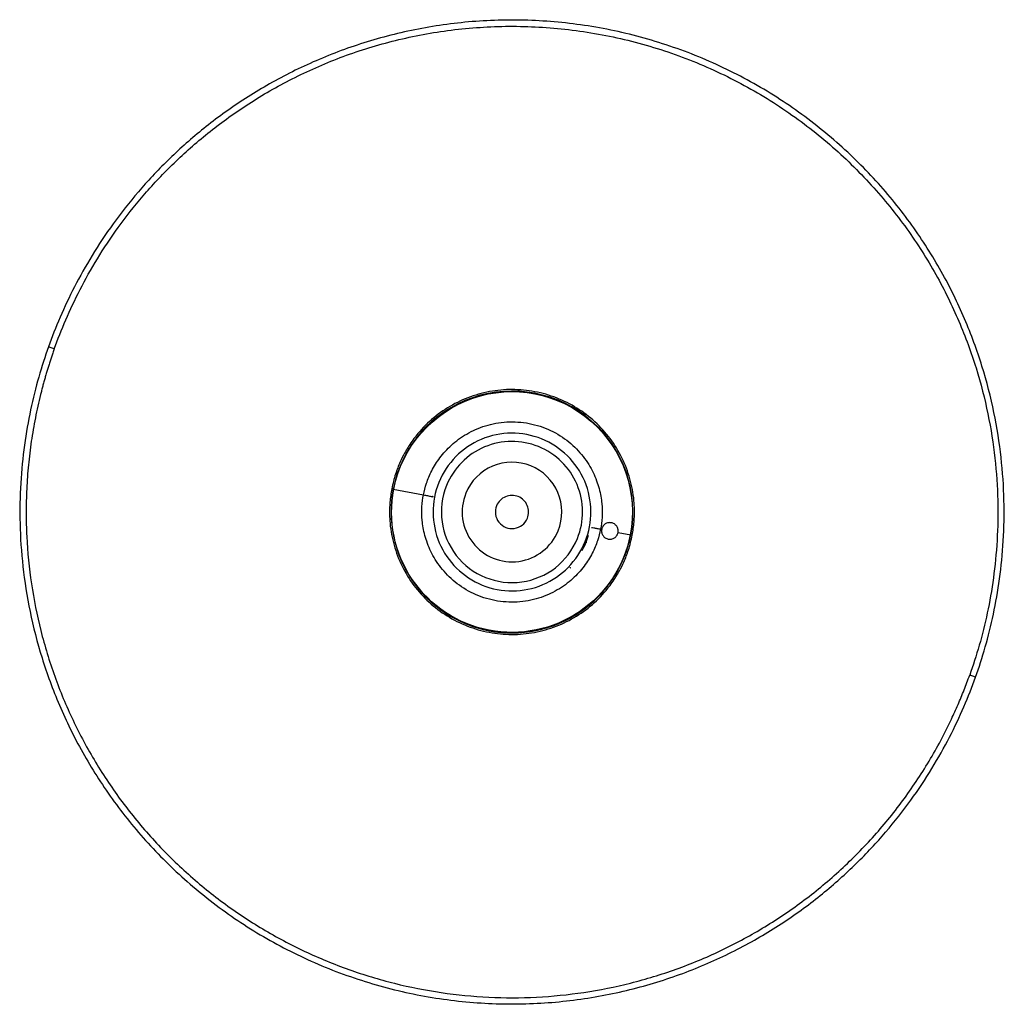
# Paper-space layout '_Derecha' of a CAD drawing. Header units: inches. Extents: x -4.13 to 5.2, y -5.12 to 4.22.
import ezdxf

# ---------------------------------------------------------------- set-up
doc = ezdxf.new("R2010")
doc.units = ezdxf.units.IN
doc.header["$MEASUREMENT"] = 0

psp = doc.layouts.new('_Derecha')

# ---------------------------------------------------------------- linework, layer by layer
at = {"color": 7, "linetype": 'Continuous', "lineweight": 25}
for p, q in [((-0.5895, -0.2317), (-0.3033, -0.2871)), ((1.3868, -0.6142), (1.3761, -0.6121)), ((1.5414, -0.6441), (1.6624, -0.6676)), ((1.2406, -0.7355), (1.2295, -0.7311)), ((1.2297, -0.7306), (1.2407, -0.7352)), ((1.2407, -0.7352), (1.2608, -0.6688))]:
    psp.add_line(p, q, dxfattribs=at)
for points, knots in [([(4.931, -2.0159), (4.9963, -1.8328), (5.0543, -1.6341), (5.1229, -1.311), (5.1427, -1.1992), (5.1745, -0.9672), (5.1865, -0.847), (5.2011, -0.5986), (5.2036, -0.4704), (5.1973, -0.2064), (5.1885, -0.0707), (5.1574, 0.2071), (5.1352, 0.3492), (5.0755, 0.6385), (5.038, 0.7856), (4.9457, 1.0826), (4.891, 1.2325), (4.7629, 1.5326), (4.6894, 1.6828), (4.5228, 1.9801), (4.4296, 2.1273), (4.223, 2.415), (4.1096, 2.5556), (3.8633, 2.8262), (3.7304, 2.9562), (3.4463, 3.2019), (3.2952, 3.3175), (2.9774, 3.5308), (2.8106, 3.6285), (2.4648, 3.8029), (2.2858, 3.8797), (1.9196, 4.0102), (1.7324, 4.064), (1.3543, 4.1476), (1.1634, 4.1774), (0.7822, 4.2132), (0.5921, 4.2192), (0.2166, 4.2086), (0.0314, 4.1919), (-0.3305, 4.1381), (-0.5072, 4.101), (-0.8492, 4.0087), (-1.0145, 3.9537), (-1.3316, 3.8288), (-1.4835, 3.759), (-1.7726, 3.6076), (-1.9098, 3.526), (-2.1691, 3.3543), (-2.2912, 3.2641), (-2.5204, 3.0779), (-2.6275, 2.9818), (-2.8273, 2.7862), (-2.9199, 2.6867), (-3.0917, 2.4863), (-3.1709, 2.3853), (-3.3167, 2.1837), (-3.3834, 2.083), (-3.5055, 1.8832), (-3.5609, 1.7841), (-3.7121, 1.4904), (-3.7929, 1.2998), (-3.8581, 1.1167)], [0, 0, 0, 0, 0.0625, 0.0625, 0.09375, 0.09375, 0.125, 0.125, 0.15625, 0.15625, 0.1875, 0.1875, 0.21875, 0.21875, 0.25, 0.25, 0.28125, 0.28125, 0.3125, 0.3125, 0.34375, 0.34375, 0.375, 0.375, 0.40625, 0.40625, 0.4375, 0.4375, 0.46875, 0.46875, 0.5, 0.5, 0.53125, 0.53125, 0.5625, 0.5625, 0.59375, 0.59375, 0.625, 0.625, 0.65625, 0.65625, 0.6875, 0.6875, 0.71875, 0.71875, 0.75, 0.75, 0.78125, 0.78125, 0.8125, 0.8125, 0.84375, 0.84375, 0.875, 0.875, 0.90625, 0.90625, 0.9375, 0.9375, 1, 1, 1, 1]), ([(-3.8025, 1.0969), (-3.7381, 1.2777), (-3.6584, 1.4659), (-3.5091, 1.7558), (-3.4543, 1.8537), (-3.3338, 2.051), (-3.2679, 2.1504), (-3.124, 2.3494), (-3.0458, 2.4491), (-2.8762, 2.647), (-2.7847, 2.7453), (-2.5875, 2.9384), (-2.4817, 3.0332), (-2.2554, 3.2171), (-2.1349, 3.3062), (-1.8788, 3.4757), (-1.7433, 3.5562), (-1.4579, 3.7057), (-1.308, 3.7747), (-0.9949, 3.898), (-0.8317, 3.9523), (-0.494, 4.0434), (-0.3196, 4.0801), (0.0378, 4.1332), (0.2207, 4.1496), (0.5914, 4.1601), (0.7791, 4.1542), (1.1554, 4.1188), (1.3439, 4.0894), (1.7173, 4.0069), (1.9021, 3.9538), (2.2637, 3.8249), (2.4404, 3.7491), (2.7818, 3.5769), (2.9465, 3.4805), (3.2603, 3.2698), (3.4095, 3.1557), (3.6899, 2.9131), (3.8212, 2.7847), (4.0644, 2.5175), (4.1763, 2.3787), (4.3803, 2.0947), (4.4723, 1.9494), (4.6369, 1.6558), (4.7094, 1.5075), (4.8359, 1.2112), (4.8899, 1.0632), (4.981, 0.7699), (5.0181, 0.6247), (5.077, 0.3391), (5.0989, 0.1988), (5.1296, -0.0755), (5.1383, -0.2095), (5.1445, -0.4701), (5.142, -0.5967), (5.1276, -0.842), (5.1158, -0.9606), (5.0844, -1.1897), (5.0648, -1.3001), (4.9971, -1.6191), (4.9398, -1.8153), (4.8754, -1.9961)], [0, 0, 0, 0, 0.0625, 0.0625, 0.09375, 0.09375, 0.125, 0.125, 0.15625, 0.15625, 0.1875, 0.1875, 0.21875, 0.21875, 0.25, 0.25, 0.28125, 0.28125, 0.3125, 0.3125, 0.34375, 0.34375, 0.375, 0.375, 0.40625, 0.40625, 0.4375, 0.4375, 0.46875, 0.46875, 0.5, 0.5, 0.53125, 0.53125, 0.5625, 0.5625, 0.59375, 0.59375, 0.625, 0.625, 0.65625, 0.65625, 0.6875, 0.6875, 0.71875, 0.71875, 0.75, 0.75, 0.78125, 0.78125, 0.8125, 0.8125, 0.84375, 0.84375, 0.875, 0.875, 0.90625, 0.90625, 0.9375, 0.9375, 1, 1, 1, 1]), ([(-3.8581, 1.1167), (-3.9234, 0.9336), (-3.9814, 0.7349), (-4.05, 0.4118), (-4.0698, 0.2999), (-4.1016, 0.0679), (-4.1136, -0.0522), (-4.1282, -0.3006), (-4.1308, -0.4289), (-4.1245, -0.6928), (-4.1156, -0.8285), (-4.0846, -1.1063), (-4.0624, -1.2485), (-4.0027, -1.5377), (-3.9651, -1.6848), (-3.8729, -1.9818), (-3.8182, -2.1318), (-3.69, -2.4319), (-3.6166, -2.582), (-3.4499, -2.8794), (-3.3567, -3.0265), (-3.1501, -3.3142), (-3.0368, -3.4548), (-2.7905, -3.7254), (-2.6575, -3.8554), (-2.3735, -4.1011), (-2.2224, -4.2168), (-1.9045, -4.4301), (-1.7378, -4.5277), (-1.392, -4.7022), (-1.213, -4.7789), (-0.8468, -4.9094), (-0.6596, -4.9632), (-0.2814, -5.0468), (-0.0905, -5.0766), (0.2906, -5.1124), (0.4808, -5.1184), (0.8562, -5.1078), (1.0414, -5.0912), (1.4034, -5.0374), (1.5801, -5.0002), (1.922, -4.908), (2.0873, -4.8529), (2.4045, -4.728), (2.5563, -4.6582), (2.8454, -4.5068), (2.9826, -4.4253), (3.2419, -4.2535), (3.3641, -4.1634), (3.5932, -3.9771), (3.7003, -3.881), (3.9001, -3.6855), (3.9928, -3.5859), (4.1646, -3.3855), (4.2437, -3.2846), (4.3895, -3.0829), (4.4562, -2.9823), (4.5784, -2.7824), (4.6338, -2.6833), (4.785, -2.3896), (4.8657, -2.199), (4.931, -2.0159)], [0, 0, 0, 0, 0.0625, 0.0625, 0.09375, 0.09375, 0.125, 0.125, 0.15625, 0.15625, 0.1875, 0.1875, 0.21875, 0.21875, 0.25, 0.25, 0.28125, 0.28125, 0.3125, 0.3125, 0.34375, 0.34375, 0.375, 0.375, 0.40625, 0.40625, 0.4375, 0.4375, 0.46875, 0.46875, 0.5, 0.5, 0.53125, 0.53125, 0.5625, 0.5625, 0.59375, 0.59375, 0.625, 0.625, 0.65625, 0.65625, 0.6875, 0.6875, 0.71875, 0.71875, 0.75, 0.75, 0.78125, 0.78125, 0.8125, 0.8125, 0.84375, 0.84375, 0.875, 0.875, 0.90625, 0.90625, 0.9375, 0.9375, 1, 1, 1, 1]), ([(-3.8025, 1.0969), (-3.8071, 1.0839), (-3.8162, 1.0581), (-3.8295, 1.0192), (-3.8424, 0.9801), (-3.855, 0.941), (-3.8672, 0.9018), (-3.8791, 0.8624), (-3.8907, 0.823), (-3.9018, 0.7834), (-3.9127, 0.7438), (-3.9231, 0.704), (-3.9484, 0.6044), (-3.9843, 0.4438), (-4.0227, 0.2209), (-4.0501, -0.0036), (-4.0664, -0.2292), (-4.0717, -0.4553), (-4.064, -0.7567), (-4.0265, -1.1322), (-3.9376, -1.5762), (-3.8057, -2.0093), (-3.6319, -2.4274), (-3.418, -2.8264), (-3.166, -3.2025), (-2.8783, -3.5522), (-2.5577, -3.872), (-2.2074, -4.1588), (-1.8306, -4.4098), (-1.4311, -4.6228), (-1.0125, -4.7955), (-0.5791, -4.9264), (-0.1349, -5.0142), (0.3157, -5.058), (0.7685, -5.0575), (1.219, -5.0125), (1.663, -4.9237), (2.0961, -4.7917), (2.5142, -4.6179), (2.9132, -4.404), (3.2894, -4.152), (3.639, -3.8643), (3.9055, -3.5972), (4.1022, -3.3686), (4.2411, -3.1901), (4.3711, -3.0051), (4.4919, -2.8138), (4.6031, -2.6169), (4.682, -2.4596), (4.7347, -2.3456), (4.7651, -2.2766), (4.7944, -2.2072), (4.8226, -2.1373), (4.8497, -2.067), (4.8668, -2.0197), (4.8754, -1.9961)], [0, 0, 0, 0, 0.002844, 0.005686, 0.008528, 0.011369, 0.01421, 0.01705, 0.019891, 0.022732, 0.025574, 0.028416, 0.03126, 0.046888, 0.062517, 0.078145, 0.093774, 0.109402, 0.125031, 0.156278, 0.187526, 0.218773, 0.25002, 0.281268, 0.312515, 0.343763, 0.37501, 0.406258, 0.437505, 0.468753, 0.5, 0.531248, 0.562495, 0.593743, 0.62499, 0.656237, 0.687485, 0.718732, 0.74998, 0.781227, 0.812475, 0.843722, 0.87497, 0.890598, 0.906227, 0.921855, 0.937483, 0.953112, 0.96874, 0.973953, 0.979162, 0.98437, 0.989578, 0.994788, 1, 1, 1, 1]), ([(-3.8025, 1.0969), (-3.8091, 1.0992), (-3.8161, 1.1017), (-3.8298, 1.1066), (-3.8364, 1.109), (-3.8473, 1.1128), (-3.8515, 1.1143), (-3.8569, 1.1163), (-3.8581, 1.1167), (-3.8581, 1.1167)], [0, 0, 0, 0, 0.25, 0.25, 0.5, 0.5, 0.75, 0.75, 1, 1, 1, 1]), ([(1.6624, -0.6676), (1.7402, -0.2654), (1.5975, 0.148), (0.9787, 0.685), (0.5494, 0.7681), (-0.225, 0.5008), (-0.5117, 0.1705), (-0.5895, -0.2317)], [0, 0, 0, 0, 0.3333333, 0.3333333, 0.6666667, 0.6666667, 1, 1, 1, 1]), ([(-0.5845, -0.2326), (-0.507, 0.1678), (-0.2217, 0.4965), (0.5494, 0.7627), (0.9768, 0.68), (1.5928, 0.1453), (1.7349, -0.2662), (1.6573, -0.6666)], [0, 0, 0, 0, 0.3333333, 0.3333333, 0.6666667, 0.6666667, 1, 1, 1, 1]), ([(1.6767, -0.6703), (1.6834, -0.6284), (1.6957, -0.5523), (1.6989, -0.4502), (1.6939, -0.3213), (1.667, -0.1573), (1.5955, 0.0429), (1.4875, 0.2284), (1.3469, 0.3915), (1.1782, 0.5264), (0.9872, 0.628), (0.7804, 0.6927), (0.5651, 0.7181), (0.3491, 0.7034), (0.14, 0.6491), (-0.055, 0.5576), (-0.2293, 0.4323), (-0.3441, 0.3125), (-0.4133, 0.22), (-0.4499, 0.1648), (-0.4875, 0.1006), (-0.529, 0.0166), (-0.573, -0.0953), (-0.593, -0.1821), (-0.6038, -0.2289)], [0, 0, 0, 0, 0.034932, 0.063398, 0.083899, 0.141048, 0.199393, 0.257954, 0.316736, 0.375669, 0.434711, 0.493837, 0.553012, 0.612098, 0.671043, 0.729826, 0.788426, 0.846796, 0.865567, 0.883482, 0.901287, 0.926778, 0.960493, 1, 1, 1, 1]), ([(-0.3033, -0.2871), (-0.2965, -0.2521), (-0.2871, -0.2153), (-0.2614, -0.1388), (-0.245, -0.099), (-0.2033, -0.0179), (-0.1779, 0.0235), (-0.1163, 0.1054), (-0.0801, 0.1459), (0.0044, 0.2225), (0.0527, 0.2585), (0.1608, 0.3213), (0.2206, 0.348), (0.3488, 0.3875), (0.4172, 0.4002), (0.5573, 0.4083), (0.629, 0.4036), (0.7689, 0.3765), (0.8372, 0.3541), (0.9641, 0.2943), (1.0229, 0.257), (1.1271, 0.1726), (1.1726, 0.1254), (1.2494, 0.0269), (1.2808, -0.0245), (1.3306, -0.1271), (1.3491, -0.1783), (1.3757, -0.2773), (1.3838, -0.3251), (1.3923, -0.416), (1.3926, -0.4589), (1.3879, -0.5395), (1.3829, -0.5772), (1.3761, -0.6121)], [0, 0, 0, 0, 0.0625, 0.0625, 0.125, 0.125, 0.1875, 0.1875, 0.25, 0.25, 0.3125, 0.3125, 0.375, 0.375, 0.4375, 0.4375, 0.5, 0.5, 0.5625, 0.5625, 0.625, 0.625, 0.6875, 0.6875, 0.75, 0.75, 0.8125, 0.8125, 0.875, 0.875, 0.9375, 0.9375, 1, 1, 1, 1]), ([(1.2296, -0.7309), (1.3042, -0.547), (1.3027, -0.3411), (1.1482, 0.0244), (1.0015, 0.1689), (0.6338, 0.3181), (0.4279, 0.3166), (0.0624, 0.1621), (-0.0821, 0.0155), (-0.1567, -0.1684)], [0, 0, 0, 0, 0.25, 0.25, 0.5, 0.5, 0.75, 0.75, 1, 1, 1, 1]), ([(1.1566, -0.7013), (1.2233, -0.5368), (1.222, -0.3525), (1.0838, -0.0255), (0.9525, 0.1038), (0.6236, 0.2373), (0.4393, 0.236), (0.1123, 0.0977), (-0.017, -0.0335), (-0.0838, -0.198)], [0, 0, 0, 0, 0.25, 0.25, 0.5, 0.5, 0.75, 0.75, 1, 1, 1, 1]), ([(0.9742, -0.6272), (1.0213, -0.5111), (1.0204, -0.3811), (0.9228, -0.1503), (0.8302, -0.0589), (0.5979, 0.0353), (0.4679, 0.0343), (0.2371, -0.0632), (0.1458, -0.1559), (0.0986, -0.272)], [0, 0, 0, 0, 0.25, 0.25, 0.5, 0.5, 0.75, 0.75, 1, 1, 1, 1]), ([(-0.1567, -0.1684), (-0.2313, -0.3522), (-0.2298, -0.5581), (-0.0753, -0.9236), (0.0713, -1.0682), (0.439, -1.2174), (0.645, -1.2159), (1.0104, -1.0614), (1.155, -0.9147), (1.2296, -0.7309)], [0, 0, 0, 0, 0.25, 0.25, 0.5, 0.5, 0.75, 0.75, 1, 1, 1, 1]), ([(-0.5895, -0.2317), (-0.6473, -0.5303), (-0.5841, -0.8396), (-0.2436, -1.3437), (0.0199, -1.5177), (0.6171, -1.6333), (0.9265, -1.5701), (1.4305, -1.2296), (1.6046, -0.9662), (1.6624, -0.6676)], [0, 0, 0, 0, 0.25, 0.25, 0.5, 0.5, 0.75, 0.75, 1, 1, 1, 1]), ([(1.6573, -0.6666), (1.5998, -0.9639), (1.4265, -1.2261), (0.9247, -1.5652), (0.6167, -1.6281), (0.0222, -1.513), (-0.2401, -1.3397), (-0.5791, -0.8379), (-0.642, -0.5299), (-0.5845, -0.2326)], [0, 0, 0, 0, 0.25, 0.25, 0.5, 0.5, 0.75, 0.75, 1, 1, 1, 1]), ([(-0.6038, -0.2289), (-0.6106, -0.2708), (-0.6229, -0.347), (-0.6261, -0.4491), (-0.6211, -0.5779), (-0.5942, -0.7419), (-0.5226, -0.9421), (-0.4147, -1.1276), (-0.274, -1.2907), (-0.1054, -1.4256), (0.0857, -1.5272), (0.2925, -1.592), (0.5077, -1.6174), (0.7237, -1.6026), (0.9328, -1.5484), (1.1278, -1.4568), (1.3022, -1.3316), (1.4169, -1.2117), (1.4862, -1.1192), (1.5227, -1.064), (1.5603, -0.9998), (1.6018, -0.9159), (1.6459, -0.8039), (1.6659, -0.7172), (1.6767, -0.6703)], [0, 0, 0, 0, 0.034932, 0.063398, 0.083899, 0.141048, 0.199393, 0.257954, 0.316736, 0.375669, 0.434711, 0.493837, 0.553012, 0.612098, 0.671043, 0.729826, 0.788426, 0.846796, 0.865567, 0.883482, 0.901287, 0.926778, 0.960493, 1, 1, 1, 1]), ([(-0.5895, -0.2317), (-0.5919, -0.2312), (-0.5955, -0.2305), (-0.5993, -0.2298), (-0.6016, -0.2293), (-0.6031, -0.229), (-0.6039, -0.2289), (-0.6037, -0.2289), (-0.6036, -0.229)], [0, 0, 0, 0, 0.2939938, 0.4515436, 0.611623, 0.770717, 0.9254369, 1, 1, 1, 1]), ([(-0.0838, -0.198), (-0.1737, -0.4195), (-0.1385, -0.6723), (0.1553, -1.0495), (0.3918, -1.1455), (0.8654, -1.0796), (1.0667, -0.9228), (1.1566, -0.7013)], [0, 0, 0, 0, 0.333333, 0.333333, 0.666667, 0.666667, 1, 1, 1, 1]), ([(0.0986, -0.272), (0.0352, -0.4284), (0.06, -0.6068), (0.2674, -0.8731), (0.4343, -0.9408), (0.7686, -0.8943), (0.9107, -0.7836), (0.9742, -0.6272)], [0, 0, 0, 0, 0.333333, 0.333333, 0.666667, 0.666667, 1, 1, 1, 1]), ([(1.3761, -0.6121), (1.3693, -0.6471), (1.36, -0.6839), (1.3342, -0.7604), (1.3179, -0.8002), (1.2762, -0.8813), (1.2508, -0.9227), (1.1892, -1.0046), (1.1529, -1.0452), (1.0684, -1.1217), (1.0201, -1.1577), (0.9121, -1.2205), (0.8523, -1.2473), (0.7241, -1.2868), (0.6556, -1.2994), (0.5155, -1.3075), (0.4439, -1.3029), (0.3039, -1.2758), (0.2357, -1.2533), (0.1087, -1.1936), (0.05, -1.1563), (-0.0543, -1.0718), (-0.0997, -1.0247), (-0.1766, -0.9261), (-0.2079, -0.8747), (-0.2578, -0.7721), (-0.2763, -0.721), (-0.3029, -0.622), (-0.311, -0.5741), (-0.3194, -0.4833), (-0.3198, -0.4403), (-0.3151, -0.3597), (-0.31, -0.3221), (-0.3033, -0.2871)], [0, 0, 0, 0, 0.0625, 0.0625, 0.125, 0.125, 0.1875, 0.1875, 0.25, 0.25, 0.3125, 0.3125, 0.375, 0.375, 0.4375, 0.4375, 0.5, 0.5, 0.5625, 0.5625, 0.625, 0.625, 0.6875, 0.6875, 0.75, 0.75, 0.8125, 0.8125, 0.875, 0.875, 0.9375, 0.9375, 1, 1, 1, 1]), ([(-0.3033, -0.2871), (-0.2899, -0.2897), (-0.2625, -0.295), (-0.2324, -0.3008), (-0.2212, -0.303), (-0.2168, -0.3038)], [0, 0, 0, 0, 0.369422, 0.757438, 1, 1, 1, 1]), ([(-0.212, -0.3046), (-0.2125, -0.3045), (-0.2134, -0.3043), (-0.2146, -0.3041), (-0.2162, -0.3038), (-0.2173, -0.3037), (-0.2162, -0.304), (-0.2142, -0.3044), (-0.2128, -0.3047), (-0.2121, -0.3049)], [0, 0, 0, 0, 0.084242, 0.167171, 0.251413, 0.500201, 0.748989, 0.874495, 1, 1, 1, 1]), ([(0.6823, -0.5088), (0.6981, -0.4701), (0.6977, -0.4268), (0.6652, -0.3498), (0.6343, -0.3194), (0.5569, -0.288), (0.5136, -0.2883), (0.4366, -0.3208), (0.4062, -0.3517), (0.3905, -0.3904)], [0, 0, 0, 0, 0.25, 0.25, 0.5, 0.5, 0.75, 0.75, 1, 1, 1, 1]), ([(0.3905, -0.3904), (0.3693, -0.4425), (0.3776, -0.502), (0.4468, -0.5908), (0.5024, -0.6133), (0.6138, -0.5978), (0.6612, -0.561), (0.6823, -0.5088)], [0, 0, 0, 0, 0.3333333, 0.3333333, 0.6666667, 0.6666667, 1, 1, 1, 1]), ([(1.5414, -0.6441), (1.5417, -0.6424), (1.5423, -0.639), (1.5427, -0.6337), (1.5429, -0.6285), (1.5427, -0.6232), (1.5421, -0.6179), (1.5405, -0.6093), (1.5368, -0.5976), (1.5293, -0.5842), (1.5192, -0.5723), (1.5033, -0.5595), (1.4839, -0.5518), (1.4639, -0.55), (1.4485, -0.5515), (1.4339, -0.5559), (1.4202, -0.5632), (1.4083, -0.5728), (1.3994, -0.5837), (1.3933, -0.5942), (1.3892, -0.604), (1.3876, -0.6108), (1.3868, -0.6142)], [0, 0, 0, 0, 0.020633, 0.041351, 0.062161, 0.083073, 0.104095, 0.125235, 0.186271, 0.250117, 0.309807, 0.374985, 0.499385, 0.562042, 0.624399, 0.691194, 0.749544, 0.814331, 0.874833, 0.917205, 0.958896, 1, 1, 1, 1]), ([(1.2896, -0.5954), (1.2963, -0.5967), (1.3101, -0.5994), (1.3404, -0.6052), (1.3644, -0.6099), (1.3761, -0.6121)], [0, 0, 0, 0, 0.327485, 0.671744, 1, 1, 1, 1]), ([(1.3868, -0.6142), (1.3865, -0.6159), (1.3859, -0.6193), (1.3854, -0.6246), (1.3853, -0.6298), (1.3855, -0.6351), (1.3861, -0.6404), (1.3876, -0.6489), (1.3913, -0.6606), (1.3987, -0.6739), (1.4086, -0.6858), (1.4205, -0.6954), (1.4342, -0.7025), (1.4487, -0.7069), (1.4637, -0.7084), (1.4791, -0.707), (1.4938, -0.7026), (1.5077, -0.6954), (1.5197, -0.6857), (1.5287, -0.6748), (1.5348, -0.6642), (1.539, -0.6544), (1.5406, -0.6476), (1.5414, -0.6441)], [0, 0, 0, 0, 0.020456, 0.041046, 0.061782, 0.082676, 0.103739, 0.124983, 0.185238, 0.249734, 0.307957, 0.374542, 0.437146, 0.499452, 0.562001, 0.624481, 0.689735, 0.749467, 0.813496, 0.87469, 0.916879, 0.958626, 1, 1, 1, 1]), ([(1.2001, -0.8134), (1.2122, -0.7934), (1.2378, -0.7511), (1.251, -0.7034), (1.258, -0.6783)], [0, 0, 0, 0, 0.4729702, 1, 1, 1, 1]), ([(1.2406, -0.7355), (1.2411, -0.7357), (1.242, -0.736), (1.2431, -0.7365), (1.2446, -0.737), (1.2457, -0.7374), (1.2446, -0.7369), (1.2427, -0.7361), (1.2414, -0.7355), (1.2407, -0.7352)], [0, 0, 0, 0, 0.084242, 0.167171, 0.251413, 0.500201, 0.748989, 0.874495, 1, 1, 1, 1]), ([(1.6764, -0.6703), (1.6765, -0.6703), (1.6768, -0.6703), (1.6759, -0.6702), (1.6745, -0.6699), (1.6721, -0.6694), (1.6683, -0.6687), (1.6647, -0.668), (1.6624, -0.6676)], [0, 0, 0, 0, 0.074562, 0.229282, 0.388376, 0.548456, 0.706006, 1, 1, 1, 1]), ([(1.0866, -0.9773), (1.087, -0.9776), (1.0877, -0.9783), (1.0886, -0.9791), (1.0898, -0.9802), (1.0906, -0.9809), (1.0898, -0.9801), (1.0884, -0.9786), (1.0873, -0.9776), (1.0868, -0.9771)], [0, 0, 0, 0, 0.084242, 0.167171, 0.251413, 0.500201, 0.748989, 0.874495, 1, 1, 1, 1]), ([(4.931, -2.0159), (4.931, -2.0159), (4.9298, -2.0155), (4.9244, -2.0136), (4.9201, -2.0121), (4.9093, -2.0082), (4.9027, -2.0058), (4.889, -2.001), (4.8819, -1.9984), (4.8754, -1.9961)], [0, 0, 0, 0, 0.25, 0.25, 0.5, 0.5, 0.75, 0.75, 1, 1, 1, 1])]:
    psp.add_open_spline(points, degree=3, knots=knots, dxfattribs=at)

doc.saveas('drawing.dxf')
